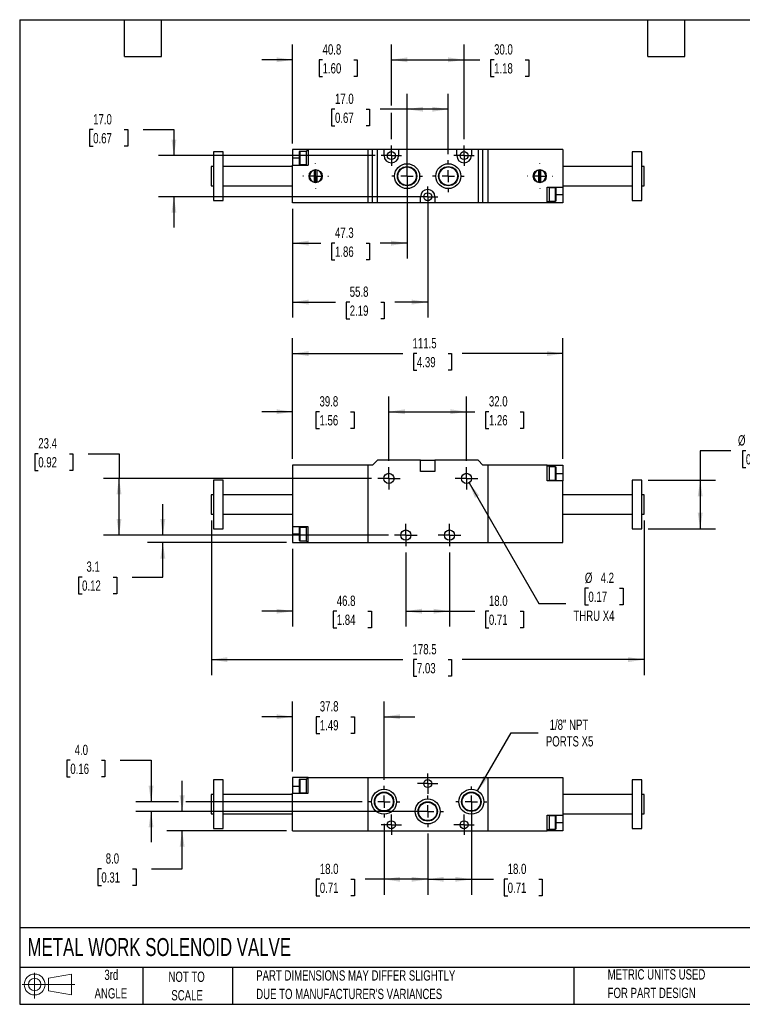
# Model space of a CAD drawing. Header units: millimetres. Extents: x 13 to 546, y 13 to 419.
# Tile 1 of 2: x 13 to 311, y 13 to 419. Entities that reach past the tile are written whole.
import ezdxf

# ---------------------------------------------------------------- set-up
doc = ezdxf.new("R2010")
doc.units = ezdxf.units.MM
doc.header["$LTSCALE"] = 2
doc.linetypes.add('CENTERX2', pattern=[20.32, 12.7, -2.54, 2.54, -2.54])
doc.layers.add('CENTER', color=40, linetype='CENTERX2')
doc.layers.add('SLD-DEFPOINTS', color=7, linetype='Continuous')
doc.layers.add('DIMENSIONS', color=140, linetype='Continuous', lineweight=25)
doc.layers.add('TEXT', color=140, linetype='Continuous', lineweight=25)
doc.styles.add('SLDTEXTSTYLE0', font='TXT', dxfattribs={"width": 0.7})
doc.dimstyles.new('SLDDIMSTYLE0', dxfattribs={"dimtxt": 4.316016, "dimasz": 6.604, "dimexe": 0, "dimexo": 0.0625, "dimgap": 1.079004, "dimtad": 0, "dimtih": 1, "dimtoh": 1, "dimrnd": 1e-09, "dimzin": 4, "dimdsep": 46, "dimtxsty": 'SLDTEXTSTYLE0', "dimsah": 1, "dimcen": 0.09, "dimadec": 0, "dimazin": 1, "dimtfac": 1, "dimtofl": 0, "dimtmove": 0, "dimatfit": 3, "dimfxl": 0, "dimfrac": 2, "dimtolj": 1, "dimtzin": 12, "dimarcsym": 0})
doc.dimstyles.new('SLDDIMSTYLE1', dxfattribs={"dimtxt": 4.316016, "dimasz": 6.604, "dimexe": 0, "dimexo": 0.0625, "dimgap": 1.079004, "dimtad": 0, "dimtih": 1, "dimtoh": 1, "dimrnd": 1e-09, "dimzin": 12, "dimdsep": 46, "dimtxsty": 'SLDTEXTSTYLE0', "dimsah": 1, "dimcen": 0.09, "dimadec": 0, "dimazin": 3, "dimtfac": 1, "dimtmove": 0, "dimatfit": 0, "dimfxl": 0, "dimfrac": 2, "dimtolj": 1, "dimtzin": 12, "dimarcsym": 0})
doc.dimstyles.new('SLDDIMSTYLE2', dxfattribs={"dimtxt": 4.316016, "dimasz": 6.604, "dimexe": 0, "dimexo": 0.0625, "dimgap": 1.079004, "dimtad": 0, "dimtih": 1, "dimtoh": 1, "dimrnd": 1e-09, "dimzin": 12, "dimdsep": 46, "dimtxsty": 'SLDTEXTSTYLE0', "dimsah": 1, "dimcen": 0.09, "dimadec": 0, "dimazin": 3, "dimtfac": 1, "dimtofl": 0, "dimtmove": 0, "dimatfit": 3, "dimfxl": 0, "dimfrac": 2, "dimtolj": 1, "dimtzin": 12, "dimarcsym": 0})
doc.dimstyles.new('SLDDIMSTYLE3', dxfattribs={"dimtxt": 4.316016, "dimasz": 6.604, "dimexe": 0, "dimexo": 0.0625, "dimgap": 1.079004, "dimtad": 0, "dimtih": 1, "dimtoh": 1, "dimrnd": 1e-09, "dimzin": 12, "dimdsep": 46, "dimtxsty": 'SLDTEXTSTYLE0', "dimsah": 1, "dimcen": 0, "dimadec": 0, "dimazin": 3, "dimtfac": 1, "dimtofl": 0, "dimtmove": 0, "dimatfit": 3, "dimfxl": 0, "dimfrac": 2, "dimtolj": 1, "dimtzin": 12, "dimarcsym": 0})
doc.dimstyles.new('SLDDIMSTYLE4', dxfattribs={"dimtxt": 4.316016, "dimasz": 6.604, "dimexe": 0, "dimexo": 0.0625, "dimgap": 1.079004, "dimtad": 0, "dimtih": 1, "dimtoh": 1, "dimrnd": 1e-09, "dimzin": 4, "dimdsep": 46, "dimtxsty": 'SLDTEXTSTYLE0', "dimsah": 1, "dimcen": 0.09, "dimadec": 0, "dimazin": 1, "dimtfac": 1, "dimtmove": 0, "dimatfit": 0, "dimfxl": 0, "dimfrac": 2, "dimtolj": 1, "dimtzin": 12, "dimarcsym": 0})
doc.dimstyles.new('SLDDIMSTYLE5', dxfattribs={"dimtxt": 4.316016, "dimasz": 6.604, "dimexe": 0, "dimexo": 0.0625, "dimgap": 1.079004, "dimtad": 0, "dimtih": 1, "dimtoh": 1, "dimrnd": 1e-09, "dimzin": 12, "dimdsep": 46, "dimtxsty": 'SLDTEXTSTYLE0', "dimsah": 1, "dimcen": 0, "dimadec": 0, "dimazin": 3, "dimtfac": 1, "dimtofl": 0, "dimtmove": 0, "dimatfit": 3, "dimfxl": 0, "dimfrac": 2, "dimtolj": 1, "dimtzin": 12, "dimarcsym": 0})

# ---------------------------------------------------------------- blocks, each defined once
blk = doc.blocks.new('Block11')
at = {"color": 7, "linetype": 'Continuous', "lineweight": 18}
for p, q in [((5.18, 10.62), (5.18, 0)), ((10.96, 8.33), (20.35, 10.06)), ((10.96, 3.19), (10.96, 8.33)), ((20.35, 10.06), (20.35, 1.46)), ((0, 5.76), (21.75, 5.76)), ((10.96, 3.19), (20.35, 1.46))]:
    blk.add_line(p, q, dxfattribs=at)
for radius in [4.3, 2.57]:
    blk.add_circle((5.18, 5.76), radius, dxfattribs=at)
blk = doc.blocks.new('Block12')
at = {"layer": 'SLD-DEFPOINTS'}
blk.add_blockref('Block11', (0, 0), dxfattribs=at)
blk = doc.blocks.new('_D')
at = {"layer": 'DIMENSIONS'}
for p, q in [((171.99, 199.2), (171.99, 168.6)), ((189.99, 199.2), (189.99, 168.6)), ((171.99, 174.95), (189.99, 174.95)), ((189.99, 174.95), (200.39, 174.95)), ((206.23, 174.95), (204.79, 174.95)), ((204.79, 174.95), (204.79, 168.09)), ((219.06, 174.95), (220.51, 174.95)), ((220.51, 174.95), (220.51, 168.09)), ((204.79, 168.09), (206.23, 168.09)), ((220.51, 168.09), (219.06, 168.09))]:
    blk.add_line(p, q, dxfattribs=at)
for points in [[(171.99, 174.95), (178.59, 173.94), (178.59, 175.97)], [(189.99, 174.95), (183.38, 175.97), (183.38, 173.94)]]:
    blk.add_solid(points, dxfattribs=at)
at = {"layer": 'DIMENSIONS', "char_height": 4.233, "attachment_point": 1, "style": 'SLDTEXTSTYLE0'}
for s, insert in [('18.0', (206.23, 181.38)), ('0.71', (206.23, 173.55))]:
    blk.add_mtext(s, dxfattribs=dict(at, insert=insert))
blk = doc.blocks.new('_D_1')
at = {"layer": 'DIMENSIONS'}
for p, q in [((125.24, 200.74), (125.24, 168.6)), ((171.99, 199.2), (171.99, 168.6)), ((125.24, 174.95), (112.54, 174.95)), ((143.48, 174.95), (142.03, 174.95)), ((142.03, 174.95), (142.03, 168.09)), ((156.3, 174.95), (157.75, 174.95)), ((157.75, 174.95), (157.75, 168.09)), ((171.99, 174.95), (184.69, 174.95)), ((142.03, 168.09), (143.48, 168.09)), ((157.75, 168.09), (156.3, 168.09))]:
    blk.add_line(p, q, dxfattribs=at)
for points in [[(125.24, 174.95), (118.63, 175.97), (118.63, 173.94)], [(171.99, 174.95), (178.59, 173.94), (178.59, 175.97)]]:
    blk.add_solid(points, dxfattribs=at)
at = {"layer": 'DIMENSIONS', "char_height": 4.233, "attachment_point": 1, "style": 'SLDTEXTSTYLE0'}
for s, insert in [('46.8', (143.48, 181.38)), ('1.84', (143.48, 173.55))]:
    blk.add_mtext(s, dxfattribs=dict(at, insert=insert))
blk = doc.blocks.new('_D_2')
at = {"layer": 'DIMENSIONS'}
for p, q in [((125.24, 237.82), (125.24, 263.63)), ((164.99, 236.96), (164.99, 263.63)), ((125.24, 257.28), (112.54, 257.28)), ((136.36, 257.28), (134.91, 257.28)), ((134.91, 257.28), (134.91, 250.42)), ((149.18, 257.28), (150.63, 257.28)), ((150.63, 257.28), (150.63, 250.42)), ((164.99, 257.28), (177.69, 257.28)), ((134.91, 250.42), (136.36, 250.42)), ((150.63, 250.42), (149.18, 250.42))]:
    blk.add_line(p, q, dxfattribs=at)
for points in [[(125.24, 257.28), (118.63, 258.29), (118.63, 256.26)], [(164.99, 257.28), (171.59, 256.26), (171.59, 258.29)]]:
    blk.add_solid(points, dxfattribs=at)
at = {"layer": 'DIMENSIONS', "char_height": 4.233, "attachment_point": 1, "style": 'SLDTEXTSTYLE0'}
for s, insert in [('39.8', (136.36, 263.7)), ('1.56', (136.36, 255.87))]:
    blk.add_mtext(s, dxfattribs=dict(at, insert=insert))
blk = doc.blocks.new('_D_3')
at = {"layer": 'DIMENSIONS'}
for p, q in [((164.99, 236.96), (164.99, 263.63)), ((196.99, 236.96), (196.99, 263.63)), ((164.99, 257.28), (196.99, 257.28)), ((196.99, 257.28), (200.39, 257.28)), ((206.23, 257.28), (204.79, 257.28)), ((204.79, 257.28), (204.79, 250.42)), ((219.06, 257.28), (220.51, 257.28)), ((220.51, 257.28), (220.51, 250.42)), ((204.79, 250.42), (206.23, 250.42)), ((220.51, 250.42), (219.06, 250.42))]:
    blk.add_line(p, q, dxfattribs=at)
for points in [[(164.99, 257.28), (171.59, 256.26), (171.59, 258.29)], [(196.99, 257.28), (190.38, 258.29), (190.38, 256.26)]]:
    blk.add_solid(points, dxfattribs=at)
at = {"layer": 'DIMENSIONS', "char_height": 4.233, "attachment_point": 1, "style": 'SLDTEXTSTYLE0'}
for s, insert in [('32.0', (206.23, 263.7)), ('1.26', (206.23, 255.87))]:
    blk.add_mtext(s, dxfattribs=dict(at, insert=insert))
blk = doc.blocks.new('_D_4')
at = {"layer": 'DIMENSIONS'}
for p, q in [((125.24, 237.82), (125.24, 287.63)), ((236.74, 237.82), (236.74, 287.63)), ((125.24, 281.28), (170.69, 281.28)), ((176.54, 281.28), (175.09, 281.28)), ((175.09, 281.28), (175.09, 274.42)), ((189.36, 281.28), (190.81, 281.28)), ((190.81, 281.28), (190.81, 274.42)), ((236.74, 281.28), (195.21, 281.28)), ((175.09, 274.42), (176.54, 274.42)), ((190.81, 274.42), (189.36, 274.42))]:
    blk.add_line(p, q, dxfattribs=at)
for points in [[(125.24, 281.28), (131.84, 280.26), (131.84, 282.29)], [(236.74, 281.28), (230.13, 282.29), (230.13, 280.26)]]:
    blk.add_solid(points, dxfattribs=at)
at = {"layer": 'DIMENSIONS', "char_height": 4.233, "attachment_point": 1, "style": 'SLDTEXTSTYLE0'}
for s, insert in [('111.5', (174.74, 287.7)), ('4.39', (176.54, 279.87))]:
    blk.add_mtext(s, dxfattribs=dict(at, insert=insert))
blk = doc.blocks.new('_D_5')
at = {"layer": 'DIMENSIONS'}
for p, q in [((91.74, 212.44), (91.74, 148.62)), ((270.24, 212.44), (270.24, 148.62)), ((91.74, 154.97), (170.69, 154.97)), ((176.54, 154.97), (175.09, 154.97)), ((175.09, 154.97), (175.09, 148.11)), ((189.36, 154.97), (190.81, 154.97)), ((190.81, 154.97), (190.81, 148.11)), ((270.24, 154.97), (195.21, 154.97)), ((175.09, 148.11), (176.54, 148.11)), ((190.81, 148.11), (189.36, 148.11))]:
    blk.add_line(p, q, dxfattribs=at)
for points in [[(91.74, 154.97), (98.34, 153.95), (98.34, 155.98)], [(270.24, 154.97), (263.63, 155.98), (263.63, 153.95)]]:
    blk.add_solid(points, dxfattribs=at)
at = {"layer": 'DIMENSIONS', "char_height": 4.233, "attachment_point": 1, "style": 'SLDTEXTSTYLE0'}
for s, insert in [('178.5', (174.74, 161.39)), ('7.03', (176.54, 153.56))]:
    blk.add_mtext(s, dxfattribs=dict(at, insert=insert))
blk = doc.blocks.new('_D_6')
at = {"layer": 'DIMENSIONS'}
for p, q in [((306.07, 241.16), (293.37, 241.16)), ((293.37, 241.16), (293.37, 228.98)), ((312.23, 241.16), (310.78, 241.16)), ((310.78, 241.16), (310.78, 234.3)), ((325.05, 241.16), (326.5, 241.16)), ((326.5, 241.16), (326.5, 234.3)), ((310.78, 234.3), (312.23, 234.3)), ((326.5, 234.3), (325.05, 234.3)), ((271.88, 228.98), (299.72, 228.98)), ((293.37, 228.98), (293.37, 208.98)), ((271.88, 208.98), (299.72, 208.98))]:
    blk.add_line(p, q, dxfattribs=at)
for points in [[(293.37, 228.98), (292.36, 222.37), (294.39, 222.37)], [(293.37, 208.98), (294.39, 215.58), (292.36, 215.58)]]:
    blk.add_solid(points, dxfattribs=at)
at = {"layer": 'DIMENSIONS', "char_height": 4.233, "attachment_point": 1, "style": 'SLDTEXTSTYLE0'}
for s, insert in [('%%c', (308.97, 247.58)), ('20.0', (315.49, 247.58)), ('0.79', (312.23, 239.76))]:
    blk.add_mtext(s, dxfattribs=dict(at, insert=insert))
blk = doc.blocks.new('_D_7')
at = {"layer": 'DIMENSIONS'}
for p, q in [((198.04, 227.96), (226.78, 178.17)), ((247.27, 184.43), (245.82, 184.43)), ((245.82, 184.43), (245.82, 177.58)), ((260.09, 184.43), (261.54, 184.43)), ((261.54, 184.43), (261.54, 177.58)), ((226.78, 178.17), (237.9, 178.17)), ((245.82, 177.58), (247.27, 177.58)), ((261.54, 177.58), (260.09, 177.58))]:
    blk.add_line(p, q, dxfattribs=at)
blk.add_solid([(198.04, 227.96), (200.46, 221.73), (202.22, 222.75)], dxfattribs=at)
at = {"layer": 'DIMENSIONS', "char_height": 4.233, "attachment_point": 1, "style": 'SLDTEXTSTYLE0'}
for s, insert in [('%%c', (245.81, 190.86)), ('4.2', (252.32, 190.86)), ('0.17', (247.27, 183.03)), ('THRU X4', (241.07, 175.21))]:
    blk.add_mtext(s, dxfattribs=dict(at, insert=insert))
blk = doc.blocks.new('_D_8')
at = {"layer": 'DIMENSIONS'}
for p, q in [((71.74, 206.38), (71.74, 219.08)), ((164.81, 206.38), (65.39, 206.38)), ((122.7, 203.28), (65.39, 203.28)), ((71.74, 189.04), (71.74, 203.28)), ((38.43, 189.04), (36.98, 189.04)), ((36.98, 189.04), (36.98, 182.18)), ((51.26, 189.04), (52.71, 189.04)), ((52.71, 189.04), (52.71, 182.18)), ((59.04, 189.04), (71.74, 189.04)), ((36.98, 182.18), (38.43, 182.18)), ((52.71, 182.18), (51.26, 182.18))]:
    blk.add_line(p, q, dxfattribs=at)
for points in [[(71.74, 206.38), (72.75, 212.98), (70.72, 212.98)], [(71.74, 203.28), (70.72, 196.67), (72.75, 196.67)]]:
    blk.add_solid(points, dxfattribs=at)
at = {"layer": 'DIMENSIONS', "char_height": 4.233, "attachment_point": 1, "style": 'SLDTEXTSTYLE0'}
for s, insert in [('3.1', (40.23, 195.47)), ('0.12', (38.43, 187.64))]:
    blk.add_mtext(s, dxfattribs=dict(at, insert=insert))
blk = doc.blocks.new('_D_9')
at = {"layer": 'DIMENSIONS'}
for p, q in [((20.36, 239.94), (18.91, 239.94)), ((18.91, 239.94), (18.91, 233.08)), ((33.19, 239.94), (34.64, 239.94)), ((34.64, 239.94), (34.64, 233.08)), ((40.97, 239.94), (53.67, 239.94)), ((53.67, 239.94), (53.67, 229.78)), ((18.91, 233.08), (20.36, 233.08)), ((34.64, 233.08), (33.19, 233.08)), ((157.81, 229.78), (47.32, 229.78)), ((53.67, 206.38), (53.67, 229.78)), ((164.81, 206.38), (47.32, 206.38))]:
    blk.add_line(p, q, dxfattribs=at)
for points in [[(53.67, 229.78), (52.65, 223.17), (54.68, 223.17)], [(53.67, 206.38), (54.68, 212.98), (52.65, 212.98)]]:
    blk.add_solid(points, dxfattribs=at)
at = {"layer": 'DIMENSIONS', "char_height": 4.233, "attachment_point": 1, "style": 'SLDTEXTSTYLE0'}
for s, insert in [('23.4', (20.36, 246.37)), ('0.92', (20.36, 238.54))]:
    blk.add_mtext(s, dxfattribs=dict(at, insert=insert))
blk = doc.blocks.new('SW_CENTERMARKSYMBOL_0')
at = {"layer": 'CENTER', "color": 0}
for p, q in [((0, 2.54), (0, 4.64)), ((-2.54, 0), (-4.64, 0)), ((0, 0), (-2.54, 0)), ((0, 0), (0, 2.54)), ((0, 0), (2.54, 0)), ((0, 0), (0, -2.54)), ((2.54, 0), (4.64, 0)), ((0, -2.54), (0, -4.64))]:
    blk.add_line(p, q, dxfattribs=at)
blk = doc.blocks.new('SW_CENTERMARKSYMBOL_1')
at = {"layer": 'CENTER', "color": 0}
for p, q in [((0, 2.54), (0, 4.64)), ((-2.54, 0), (-4.64, 0)), ((0, 0), (-2.54, 0)), ((0, 0), (0, 2.54)), ((0, 0), (2.54, 0)), ((0, 0), (0, -2.54)), ((2.54, 0), (4.64, 0)), ((0, -2.54), (0, -4.64))]:
    blk.add_line(p, q, dxfattribs=at)
blk = doc.blocks.new('SW_CENTERMARKSYMBOL_2')
at = {"layer": 'CENTER', "color": 0}
for p, q in [((0, 2.54), (0, 4.64)), ((-2.54, 0), (-4.64, 0)), ((0, 0), (-2.54, 0)), ((0, 0), (0, 2.54)), ((0, 0), (2.54, 0)), ((0, 0), (0, -2.54)), ((2.54, 0), (4.64, 0)), ((0, -2.54), (0, -4.64))]:
    blk.add_line(p, q, dxfattribs=at)
blk = doc.blocks.new('SW_CENTERMARKSYMBOL_3')
at = {"layer": 'CENTER', "color": 0}
for p, q in [((0, 2.54), (0, 4.64)), ((-2.54, 0), (-4.64, 0)), ((0, 0), (-2.54, 0)), ((0, 0), (0, 2.54)), ((0, 0), (2.54, 0)), ((0, 0), (0, -2.54)), ((2.54, 0), (4.64, 0)), ((0, -2.54), (0, -4.64))]:
    blk.add_line(p, q, dxfattribs=at)
blk = doc.blocks.new('_D_13')
at = {"layer": 'DIMENSIONS'}
for p, q in [((172.49, 351.97), (172.49, 320.52)), ((125.24, 340.97), (125.24, 320.52)), ((125.24, 326.87), (136.89, 326.87)), ((142.74, 326.87), (141.29, 326.87)), ((141.29, 326.87), (141.29, 320.01)), ((155.56, 326.87), (157.01, 326.87)), ((157.01, 326.87), (157.01, 320.01)), ((172.49, 326.87), (161.41, 326.87)), ((141.29, 320.01), (142.74, 320.01)), ((157.01, 320.01), (155.56, 320.01))]:
    blk.add_line(p, q, dxfattribs=at)
for points in [[(125.24, 326.87), (131.84, 325.85), (131.84, 327.89)], [(172.49, 326.87), (165.88, 327.89), (165.88, 325.85)]]:
    blk.add_solid(points, dxfattribs=at)
at = {"layer": 'DIMENSIONS', "char_height": 4.233, "attachment_point": 1, "style": 'SLDTEXTSTYLE0'}
for s, insert in [('47.3', (142.74, 333.29)), ('1.86', (142.74, 325.47))]:
    blk.add_mtext(s, dxfattribs=dict(at, insert=insert))
blk = doc.blocks.new('_D_14')
at = {"layer": 'DIMENSIONS'}
for p, q in [((180.99, 343.47), (180.99, 296.18)), ((125.24, 340.97), (125.24, 296.18)), ((125.24, 302.53), (142.97, 302.53)), ((148.82, 302.53), (147.37, 302.53)), ((147.37, 302.53), (147.37, 295.68)), ((161.64, 302.53), (163.09, 302.53)), ((163.09, 302.53), (163.09, 295.68)), ((180.99, 302.53), (167.49, 302.53)), ((147.37, 295.68), (148.82, 295.68)), ((163.09, 295.68), (161.64, 295.68))]:
    blk.add_line(p, q, dxfattribs=at)
for points in [[(125.24, 302.53), (131.84, 301.52), (131.84, 303.55)], [(180.99, 302.53), (174.38, 303.55), (174.38, 301.52)]]:
    blk.add_solid(points, dxfattribs=at)
at = {"layer": 'DIMENSIONS', "char_height": 4.233, "attachment_point": 1, "style": 'SLDTEXTSTYLE0'}
for s, insert in [('55.8', (148.82, 308.96)), ('2.19', (148.82, 301.13))]:
    blk.add_mtext(s, dxfattribs=dict(at, insert=insert))
blk = doc.blocks.new('_D_15')
at = {"layer": 'DIMENSIONS'}
for p, q in [((172.49, 357.05), (172.49, 388.49)), ((189.49, 363.6), (189.49, 388.49)), ((142.74, 382.14), (141.29, 382.14)), ((141.29, 382.14), (141.29, 375.28)), ((155.56, 382.14), (157.01, 382.14)), ((157.01, 382.14), (157.01, 375.28)), ((172.49, 382.14), (161.41, 382.14)), ((189.49, 382.14), (172.49, 382.14)), ((141.29, 375.28), (142.74, 375.28)), ((157.01, 375.28), (155.56, 375.28))]:
    blk.add_line(p, q, dxfattribs=at)
for points in [[(172.49, 382.14), (179.09, 381.13), (179.09, 383.16)], [(189.49, 382.14), (182.88, 383.16), (182.88, 381.13)]]:
    blk.add_solid(points, dxfattribs=at)
at = {"layer": 'DIMENSIONS', "char_height": 4.233, "attachment_point": 1, "style": 'SLDTEXTSTYLE0'}
for s, insert in [('17.0', (142.74, 388.56)), ('0.67', (142.74, 380.74))]:
    blk.add_mtext(s, dxfattribs=dict(at, insert=insert))
blk = doc.blocks.new('_D_16')
at = {"layer": 'DIMENSIONS'}
for p, q in [((165.99, 383.67), (165.99, 408.89)), ((195.99, 369.74), (195.99, 408.89)), ((165.99, 402.54), (195.99, 402.54)), ((195.99, 402.54), (202.52, 402.54)), ((208.37, 402.54), (206.92, 402.54)), ((206.92, 402.54), (206.92, 395.68)), ((221.19, 402.54), (222.64, 402.54)), ((222.64, 402.54), (222.64, 395.68)), ((206.92, 395.68), (208.37, 395.68)), ((222.64, 395.68), (221.19, 395.68)), ((165.99, 369.74), (165.99, 380.62))]:
    blk.add_line(p, q, dxfattribs=at)
for points in [[(165.99, 402.54), (172.59, 401.53), (172.59, 403.56)], [(195.99, 402.54), (189.38, 403.56), (189.38, 401.53)]]:
    blk.add_solid(points, dxfattribs=at)
at = {"layer": 'DIMENSIONS', "char_height": 4.233, "attachment_point": 1, "style": 'SLDTEXTSTYLE0'}
for s, insert in [('30.0', (208.37, 408.96)), ('1.18', (208.37, 401.14))]:
    blk.add_mtext(s, dxfattribs=dict(at, insert=insert))
blk = doc.blocks.new('_D_17')
at = {"layer": 'DIMENSIONS'}
for p, q in [((125.24, 368.05), (125.24, 408.89)), ((165.99, 383.67), (165.99, 408.89)), ((125.24, 402.54), (112.54, 402.54)), ((137.63, 402.54), (136.18, 402.54)), ((136.18, 402.54), (136.18, 395.68)), ((150.45, 402.54), (151.9, 402.54)), ((151.9, 402.54), (151.9, 395.68)), ((165.99, 402.54), (178.69, 402.54)), ((136.18, 395.68), (137.63, 395.68)), ((151.9, 395.68), (150.45, 395.68)), ((165.99, 369.74), (165.99, 380.62))]:
    blk.add_line(p, q, dxfattribs=at)
for points in [[(125.24, 402.54), (118.63, 403.56), (118.63, 401.53)], [(165.99, 402.54), (172.59, 401.53), (172.59, 403.56)]]:
    blk.add_solid(points, dxfattribs=at)
at = {"layer": 'DIMENSIONS', "char_height": 4.233, "attachment_point": 1, "style": 'SLDTEXTSTYLE0'}
for s, insert in [('40.8', (137.63, 408.96)), ('1.60', (137.63, 401.14))]:
    blk.add_mtext(s, dxfattribs=dict(at, insert=insert))
blk = doc.blocks.new('_D_18')
at = {"layer": 'DIMENSIONS'}
for p, q in [((43, 373.71), (41.55, 373.71)), ((41.55, 373.71), (41.55, 366.85)), ((55.82, 373.71), (57.27, 373.71)), ((57.27, 373.71), (57.27, 366.85)), ((63.6, 373.71), (76.3, 373.71)), ((76.3, 373.71), (76.3, 363.01)), ((41.55, 366.85), (43, 366.85)), ((57.27, 366.85), (55.82, 366.85)), ((159.26, 363.01), (69.95, 363.01)), ((178.45, 346.01), (69.95, 346.01)), ((76.3, 346.01), (76.3, 333.31))]:
    blk.add_line(p, q, dxfattribs=at)
for points in [[(76.3, 363.01), (77.32, 369.62), (75.29, 369.62)], [(76.3, 346.01), (75.29, 339.41), (77.32, 339.41)]]:
    blk.add_solid(points, dxfattribs=at)
at = {"layer": 'DIMENSIONS', "char_height": 4.233, "attachment_point": 1, "style": 'SLDTEXTSTYLE0'}
for s, insert in [('17.0', (43, 380.13)), ('0.67', (43, 372.3))]:
    blk.add_mtext(s, dxfattribs=dict(at, insert=insert))
blk = doc.blocks.new('SW_CENTERMARKSYMBOL_7')
at = {"layer": 'CENTER', "color": 0}
for p, q in [((0, 5.08), (0, 5.24)), ((-5.08, 0), (-5.24, 0)), ((0, 0), (-2.54, 0)), ((0, 0), (0, 2.54)), ((0, 0), (0, -2.54)), ((0, 0), (2.54, 0)), ((5.08, 0), (5.24, 0)), ((0, -5.08), (0, -5.24))]:
    blk.add_line(p, q, dxfattribs=at)
blk = doc.blocks.new('SW_CENTERMARKSYMBOL_8')
at = {"layer": 'CENTER', "color": 0}
for p, q in [((0, 5.08), (0, 5.24)), ((-5.08, 0), (-5.24, 0)), ((0, 0), (-2.54, 0)), ((0, 0), (0, 2.54)), ((0, 0), (0, -2.54)), ((0, 0), (2.54, 0)), ((5.08, 0), (5.24, 0)), ((0, -5.08), (0, -5.24))]:
    blk.add_line(p, q, dxfattribs=at)
blk = doc.blocks.new('SW_CENTERMARKSYMBOL_9')
at = {"layer": 'CENTER', "color": 0}
for p, q in [((0, 5.08), (0, 6.54)), ((-5.08, 0), (-6.54, 0)), ((0, 0), (-2.54, 0)), ((0, 0), (0, 2.54)), ((0, 0), (0, -2.54)), ((0, 0), (2.54, 0)), ((5.08, 0), (6.54, 0)), ((0, -5.08), (0, -6.54))]:
    blk.add_line(p, q, dxfattribs=at)
blk = doc.blocks.new('SW_CENTERMARKSYMBOL_10')
at = {"layer": 'CENTER', "color": 0}
for p, q in [((0, 5.08), (0, 6.33)), ((-5.08, 0), (-6.33, 0)), ((0, 0), (-2.54, 0)), ((0, 0), (0, 2.54)), ((0, 0), (0, -2.54)), ((0, 0), (2.54, 0)), ((5.08, 0), (6.33, 0)), ((0, -5.08), (0, -6.33))]:
    blk.add_line(p, q, dxfattribs=at)
blk = doc.blocks.new('SW_CENTERMARKSYMBOL_11')
at = {"layer": 'CENTER', "color": 0}
for p, q in [((0, 2.54), (0, 4.19)), ((-2.54, 0), (-4.19, 0)), ((0, 0), (-2.54, 0)), ((0, 0), (0, 2.54)), ((0, 0), (0, -2.54)), ((0, 0), (2.54, 0)), ((2.54, 0), (4.19, 0)), ((0, -2.54), (0, -4.19))]:
    blk.add_line(p, q, dxfattribs=at)
blk = doc.blocks.new('SW_CENTERMARKSYMBOL_12')
at = {"layer": 'CENTER', "color": 0}
for p, q in [((0, 2.54), (0, 4.19)), ((-2.54, 0), (-4.19, 0)), ((0, 0), (-2.54, 0)), ((0, 0), (0, 2.54)), ((0, 0), (0, -2.54)), ((0, 0), (2.54, 0)), ((2.54, 0), (4.19, 0)), ((0, -2.54), (0, -4.19))]:
    blk.add_line(p, q, dxfattribs=at)
blk = doc.blocks.new('SW_CENTERMARKSYMBOL_13')
at = {"layer": 'CENTER', "color": 0}
for p, q in [((0, 2.54), (0, 4.19)), ((-2.54, 0), (-4.19, 0)), ((0, 0), (-2.54, 0)), ((0, 0), (0, 2.54)), ((0, 0), (0, -2.54)), ((0, 0), (2.54, 0)), ((2.54, 0), (4.19, 0)), ((0, -2.54), (0, -4.19))]:
    blk.add_line(p, q, dxfattribs=at)
blk = doc.blocks.new('_D_19')
at = {"layer": 'DIMENSIONS'}
for p, q in [((162.99, 87.22), (162.99, 57.95)), ((180.99, 83.22), (180.99, 57.95)), ((136.48, 64.3), (135.03, 64.3)), ((135.03, 64.3), (135.03, 57.44)), ((149.31, 64.3), (150.76, 64.3)), ((150.76, 64.3), (150.76, 57.44)), ((162.99, 64.3), (155.16, 64.3)), ((180.99, 64.3), (162.99, 64.3)), ((135.03, 57.44), (136.48, 57.44)), ((150.76, 57.44), (149.31, 57.44))]:
    blk.add_line(p, q, dxfattribs=at)
for points in [[(162.99, 64.3), (169.59, 63.28), (169.59, 65.32)], [(180.99, 64.3), (174.38, 65.32), (174.38, 63.28)]]:
    blk.add_solid(points, dxfattribs=at)
at = {"layer": 'DIMENSIONS', "char_height": 4.233, "attachment_point": 1, "style": 'SLDTEXTSTYLE0'}
for s, insert in [('18.0', (136.48, 70.72)), ('0.71', (136.48, 62.9))]:
    blk.add_mtext(s, dxfattribs=dict(at, insert=insert))
blk = doc.blocks.new('_D_20')
at = {"layer": 'DIMENSIONS'}
for p, q in [((198.99, 93.76), (198.99, 57.95)), ((180.99, 83.22), (180.99, 57.95)), ((180.99, 64.3), (198.99, 64.3)), ((198.99, 64.3), (208.12, 64.3)), ((213.97, 64.3), (212.52, 64.3)), ((212.52, 64.3), (212.52, 57.44)), ((226.79, 64.3), (228.24, 64.3)), ((228.24, 64.3), (228.24, 57.44)), ((212.52, 57.44), (213.97, 57.44)), ((228.24, 57.44), (226.79, 57.44))]:
    blk.add_line(p, q, dxfattribs=at)
for points in [[(180.99, 64.3), (187.59, 63.28), (187.59, 65.32)], [(198.99, 64.3), (192.38, 65.32), (192.38, 63.28)]]:
    blk.add_solid(points, dxfattribs=at)
at = {"layer": 'DIMENSIONS', "char_height": 4.233, "attachment_point": 1, "style": 'SLDTEXTSTYLE0'}
for s, insert in [('18.0', (213.97, 70.72)), ('0.71', (213.97, 62.9))]:
    blk.add_mtext(s, dxfattribs=dict(at, insert=insert))
blk = doc.blocks.new('_D_21')
at = {"layer": 'DIMENSIONS'}
for p, q in [((125.24, 108.84), (125.24, 137.75)), ((162.99, 105.38), (162.99, 137.75)), ((125.24, 131.4), (112.54, 131.4)), ((136.48, 131.4), (135.03, 131.4)), ((135.03, 131.4), (135.03, 124.54)), ((149.31, 131.4), (150.76, 131.4)), ((150.76, 131.4), (150.76, 124.54)), ((162.99, 131.4), (175.69, 131.4)), ((135.03, 124.54), (136.48, 124.54)), ((150.76, 124.54), (149.31, 124.54))]:
    blk.add_line(p, q, dxfattribs=at)
for points in [[(125.24, 131.4), (118.63, 132.41), (118.63, 130.38)], [(162.99, 131.4), (169.59, 130.38), (169.59, 132.41)]]:
    blk.add_solid(points, dxfattribs=at)
at = {"layer": 'DIMENSIONS', "char_height": 4.233, "attachment_point": 1, "style": 'SLDTEXTSTYLE0'}
for s, insert in [('37.8', (136.48, 137.82)), ('1.49', (136.48, 129.99))]:
    blk.add_mtext(s, dxfattribs=dict(at, insert=insert))
blk = doc.blocks.new('_D_22')
at = {"layer": 'DIMENSIONS'}
for p, q in [((79.7, 92.3), (79.7, 105)), ((178.45, 92.3), (73.35, 92.3)), ((122.7, 84.3), (73.35, 84.3)), ((79.7, 68.59), (79.7, 84.3)), ((46.39, 68.59), (44.94, 68.59)), ((44.94, 68.59), (44.94, 61.73)), ((59.22, 68.59), (60.67, 68.59)), ((60.67, 68.59), (60.67, 61.73)), ((67, 68.59), (79.7, 68.59)), ((44.94, 61.73), (46.39, 61.73)), ((60.67, 61.73), (59.22, 61.73))]:
    blk.add_line(p, q, dxfattribs=at)
for points in [[(79.7, 92.3), (80.72, 98.9), (78.68, 98.9)], [(79.7, 84.3), (78.68, 77.7), (80.72, 77.7)]]:
    blk.add_solid(points, dxfattribs=at)
at = {"layer": 'DIMENSIONS', "char_height": 4.233, "attachment_point": 1, "style": 'SLDTEXTSTYLE0'}
for s, insert in [('8.0', (48.19, 75.01)), ('0.31', (46.39, 67.18))]:
    blk.add_mtext(s, dxfattribs=dict(at, insert=insert))
blk = doc.blocks.new('_D_23')
at = {"layer": 'DIMENSIONS'}
for p, q in [((33.58, 113.42), (32.13, 113.42)), ((32.13, 113.42), (32.13, 106.56)), ((46.4, 113.42), (47.85, 113.42)), ((47.85, 113.42), (47.85, 106.56)), ((54.18, 113.42), (66.88, 113.42)), ((66.88, 113.42), (66.88, 96.3)), ((32.13, 106.56), (33.58, 106.56)), ((47.85, 106.56), (46.4, 106.56)), ((78.18, 96.3), (60.53, 96.3)), ((153.91, 96.3), (81.22, 96.3)), ((171.91, 92.3), (60.53, 92.3)), ((66.88, 92.3), (66.88, 79.6))]:
    blk.add_line(p, q, dxfattribs=at)
for points in [[(66.88, 96.3), (67.9, 102.9), (65.87, 102.9)], [(66.88, 92.3), (65.87, 85.7), (67.9, 85.7)]]:
    blk.add_solid(points, dxfattribs=at)
at = {"layer": 'DIMENSIONS', "char_height": 4.233, "attachment_point": 1, "style": 'SLDTEXTSTYLE0'}
for s, insert in [('4.0', (35.37, 119.84)), ('0.16', (33.58, 112.01))]:
    blk.add_mtext(s, dxfattribs=dict(at, insert=insert))
blk = doc.blocks.new('_D_24')
at = {"layer": 'DIMENSIONS'}
for p, q in [((201.56, 100.76), (215.42, 124.77)), ((215.42, 124.77), (226.54, 124.77))]:
    blk.add_line(p, q, dxfattribs=at)
blk.add_solid([(201.56, 100.76), (205.75, 105.97), (203.99, 106.99)], dxfattribs=at)
at = {"layer": 'DIMENSIONS', "char_height": 4.233, "attachment_point": 1, "style": 'SLDTEXTSTYLE0'}
for s, insert in [('1/8" NPT', (231.28, 130.22)), ('PORTS X5', (229.71, 123.36))]:
    blk.add_mtext(s, dxfattribs=dict(at, insert=insert))
blk = doc.blocks.new('SW_CENTERMARKSYMBOL_14')
at = {"layer": 'CENTER', "color": 0}
for p, q in [((0, 5.08), (0, 6.54)), ((-5.08, 0), (-6.54, 0)), ((0, 0), (-2.54, 0)), ((0, 0), (0, 2.54)), ((0, 0), (0, -2.54)), ((0, 0), (2.54, 0)), ((5.08, 0), (6.54, 0)), ((0, -5.08), (0, -6.54))]:
    blk.add_line(p, q, dxfattribs=at)
blk = doc.blocks.new('SW_CENTERMARKSYMBOL_15')
at = {"layer": 'CENTER', "color": 0}
for p, q in [((0, 5.08), (0, 6.34)), ((-5.08, 0), (-6.34, 0)), ((0, 0), (-2.54, 0)), ((0, 0), (0, 2.54)), ((0, 0), (0, -2.54)), ((0, 0), (2.54, 0)), ((5.08, 0), (6.34, 0)), ((0, -5.08), (0, -6.34))]:
    blk.add_line(p, q, dxfattribs=at)
blk = doc.blocks.new('SW_CENTERMARKSYMBOL_16')
at = {"layer": 'CENTER', "color": 0}
for p, q in [((0, 5.08), (0, 6.54)), ((-5.08, 0), (-6.54, 0)), ((0, 0), (-2.54, 0)), ((0, 0), (0, 2.54)), ((0, 0), (0, -2.54)), ((0, 0), (2.54, 0)), ((5.08, 0), (6.54, 0)), ((0, -5.08), (0, -6.54))]:
    blk.add_line(p, q, dxfattribs=at)
blk = doc.blocks.new('SW_CENTERMARKSYMBOL_17')
at = {"layer": 'CENTER', "color": 0}
for p, q in [((0, 2.54), (0, 4.19)), ((-2.54, 0), (-4.19, 0)), ((0, 0), (-2.54, 0)), ((0, 0), (0, 2.54)), ((0, 0), (0, -2.54)), ((0, 0), (2.54, 0)), ((2.54, 0), (4.19, 0)), ((0, -2.54), (0, -4.19))]:
    blk.add_line(p, q, dxfattribs=at)
blk = doc.blocks.new('SW_CENTERMARKSYMBOL_18')
at = {"layer": 'CENTER', "color": 0}
for p, q in [((0, 2.54), (0, 4.19)), ((-2.54, 0), (-4.19, 0)), ((0, 0), (-2.54, 0)), ((0, 0), (0, 2.54)), ((0, 0), (0, -2.54)), ((0, 0), (2.54, 0)), ((2.54, 0), (4.19, 0)), ((0, -2.54), (0, -4.19))]:
    blk.add_line(p, q, dxfattribs=at)
blk = doc.blocks.new('SW_CENTERMARKSYMBOL_19')
at = {"layer": 'CENTER', "color": 0}
for p, q in [((0, 2.54), (0, 4.19)), ((-2.54, 0), (-4.19, 0)), ((0, 0), (-2.54, 0)), ((0, 0), (0, 2.54)), ((0, 0), (0, -2.54)), ((0, 0), (2.54, 0)), ((2.54, 0), (4.19, 0)), ((0, -2.54), (0, -4.19))]:
    blk.add_line(p, q, dxfattribs=at)

msp = doc.modelspace()

# ---------------------------------------------------------------- linework, layer by layer
for p, q in [((96.638, 364.515), (92.638, 364.515)), ((92.638, 364.515), (92.638, 344.515)), ((96.638, 344.515), (96.638, 364.515)), ((131.738, 365.515), (125.238, 365.515)), ((125.238, 365.515), (125.238, 362.015)), ((125.238, 362.015), (125.238, 359.015)), ((125.238, 362.015), (127.938, 362.015)), ((130.938, 364.765), (128.238, 364.765)), ((128.238, 364.765), (128.238, 359.265)), ((131.738, 365.015), (130.938, 365.015)), ((130.938, 362.015), (130.938, 365.015)), ((130.938, 359.015), (130.938, 362.015)), ((131.738, 365.515), (131.738, 359.015)), ((156.238, 365.515), (131.738, 365.515)), ((156.238, 365.515), (156.238, 343.515)), ((158.238, 365.515), (156.238, 365.515)), ((158.238, 343.515), (158.238, 365.515)), ((160.238, 365.515), (158.238, 365.515)), ((160.238, 343.515), (160.238, 365.515)), ((162.988, 365.515), (160.238, 365.515)), ((162.988, 363.015), (162.988, 365.515)), ((168.988, 365.515), (162.988, 365.515)), ((168.988, 365.515), (168.988, 363.015)), ((192.988, 365.515), (168.988, 365.515)), ((192.988, 363.015), (192.988, 365.515)), ((198.988, 365.515), (192.988, 365.515)), ((198.988, 365.515), (198.988, 363.015)), ((201.738, 365.515), (198.988, 365.515)), ((201.738, 365.515), (201.738, 343.515)), ((203.738, 365.515), (201.738, 365.515)), ((203.738, 343.515), (203.738, 365.515)), ((205.738, 365.515), (203.738, 365.515)), ((205.738, 365.515), (205.738, 343.515)), ((236.738, 365.515), (205.738, 365.515)), ((236.738, 365.515), (236.738, 350.015)), ((269.338, 364.515), (265.338, 364.515)), ((265.338, 364.515), (265.338, 344.515)), ((269.338, 344.515), (269.338, 364.515)), ((92.638, 358.515), (91.738, 358.515)), ((91.738, 358.515), (91.738, 350.515)), ((125.238, 358.515), (96.638, 358.515)), ((125.238, 359.015), (131.738, 359.015)), ((125.238, 343.515), (125.238, 359.015)), ((128.238, 359.265), (130.938, 359.265)), ((265.338, 358.515), (236.738, 358.515)), ((270.238, 358.515), (269.338, 358.515)), ((270.238, 350.515), (270.238, 358.515)), ((134.268, 352.065), (134.268, 356.964)), ((135.268, 356.964), (135.268, 352.065)), ((226.708, 356.964), (226.708, 352.065)), ((227.708, 352.065), (227.708, 356.964)), ((91.738, 350.515), (92.638, 350.515)), ((96.638, 350.515), (125.238, 350.515)), ((230.238, 350.015), (236.738, 350.015)), ((230.238, 343.515), (230.238, 350.015)), ((231.038, 350.015), (231.038, 344.015)), ((233.738, 349.765), (231.038, 349.765)), ((233.738, 344.265), (233.738, 349.765)), ((236.738, 350.515), (265.338, 350.515)), ((236.738, 350.015), (236.738, 347.015)), ((269.338, 350.515), (270.238, 350.515)), ((177.988, 343.515), (177.988, 346.015)), ((183.988, 346.015), (183.988, 343.515)), ((234.038, 347.015), (236.738, 347.015)), ((236.738, 347.015), (236.738, 343.515)), ((92.638, 344.515), (96.638, 344.515)), ((156.238, 343.515), (125.238, 343.515)), ((158.238, 343.515), (156.238, 343.515)), ((160.238, 343.515), (158.238, 343.515)), ((177.988, 343.515), (160.238, 343.515)), ((183.988, 343.515), (177.988, 343.515)), ((201.738, 343.515), (183.988, 343.515)), ((203.738, 343.515), (201.738, 343.515)), ((205.738, 343.515), (203.738, 343.515)), ((230.238, 343.515), (205.738, 343.515)), ((230.238, 344.015), (231.038, 344.015)), ((236.738, 343.515), (230.238, 343.515)), ((231.038, 344.265), (233.738, 344.265)), ((265.338, 344.515), (269.338, 344.515)), ((160.238, 237.275), (158.238, 235.275)), ((177.988, 237.275), (160.238, 237.275)), ((177.988, 232.675), (177.988, 237.275)), ((177.988, 237.275), (183.988, 237.275)), ((183.988, 237.275), (183.988, 232.675)), ((201.738, 237.275), (183.988, 237.275)), ((203.738, 235.275), (201.738, 237.275)), ((125.238, 235.275), (125.238, 209.775)), ((156.238, 235.275), (125.238, 235.275)), ((156.238, 235.275), (156.238, 203.275)), ((158.238, 235.275), (156.238, 235.275)), ((183.988, 232.675), (177.988, 232.675)), ((205.738, 235.275), (203.738, 235.275)), ((205.738, 235.275), (205.738, 203.275)), ((230.238, 235.275), (205.738, 235.275)), ((230.238, 228.775), (230.238, 235.275)), ((230.238, 235.275), (236.738, 235.275)), ((231.038, 234.775), (230.238, 234.775)), ((231.038, 234.775), (231.038, 228.775)), ((233.738, 234.525), (231.038, 234.525)), ((233.738, 229.025), (233.738, 234.525)), ((234.038, 231.775), (236.738, 231.775)), ((236.738, 235.275), (236.738, 231.775)), ((236.738, 231.775), (236.738, 228.775)), ((96.638, 228.975), (92.638, 228.975)), ((92.638, 228.975), (92.638, 218.975)), ((96.638, 218.975), (96.638, 228.975)), ((236.738, 228.775), (230.238, 228.775)), ((231.038, 229.025), (233.738, 229.025)), ((236.738, 203.275), (236.738, 228.775)), ((269.338, 228.975), (265.338, 228.975)), ((265.338, 228.975), (265.338, 208.975)), ((269.338, 208.975), (269.338, 228.975)), ((92.638, 222.975), (91.738, 222.975)), ((91.738, 222.975), (91.738, 218.975)), ((125.238, 222.975), (96.638, 222.975)), ((265.338, 222.975), (236.738, 222.975)), ((270.238, 222.975), (269.338, 222.975)), ((270.238, 214.975), (270.238, 222.975)), ((91.738, 218.975), (91.738, 214.975)), ((92.638, 218.975), (92.638, 208.975)), ((96.638, 208.975), (96.638, 218.975)), ((91.738, 214.975), (92.638, 214.975)), ((96.638, 214.975), (125.238, 214.975)), ((236.738, 214.975), (265.338, 214.975)), ((269.338, 214.975), (270.238, 214.975)), ((92.638, 208.975), (96.638, 208.975)), ((131.738, 209.775), (125.238, 209.775)), ((125.238, 209.775), (125.238, 206.775)), ((130.938, 209.525), (128.238, 209.525)), ((128.238, 209.525), (128.238, 204.025)), ((130.938, 203.775), (130.938, 209.775)), ((131.738, 203.275), (131.738, 209.775)), ((265.338, 208.975), (269.338, 208.975)), ((125.238, 206.775), (125.238, 203.275)), ((127.938, 206.775), (125.238, 206.775)), ((125.238, 203.275), (131.738, 203.275)), ((128.238, 204.025), (130.938, 204.025)), ((130.938, 203.775), (131.738, 203.775)), ((131.738, 203.275), (156.238, 203.275)), ((156.238, 203.275), (205.738, 203.275)), ((205.738, 203.275), (236.738, 203.275)), ((125.238, 106.299), (125.238, 102.799)), ((131.738, 106.299), (125.238, 106.299)), ((131.738, 105.799), (130.938, 105.799)), ((130.938, 99.799), (130.938, 105.799)), ((131.738, 99.799), (131.738, 106.299)), ((131.738, 106.299), (156.238, 106.299)), ((156.238, 106.299), (156.238, 84.299)), ((156.238, 106.299), (205.738, 106.299)), ((205.738, 106.299), (205.738, 84.299)), ((205.738, 106.299), (236.738, 106.299)), ((236.738, 106.299), (236.738, 90.799)), ((96.638, 105.299), (92.638, 105.299)), ((92.638, 105.299), (92.638, 85.299)), ((96.638, 85.299), (96.638, 105.299)), ((125.238, 102.799), (125.238, 99.799)), ((125.238, 102.799), (127.938, 102.799)), ((130.938, 105.549), (128.238, 105.549)), ((128.238, 105.549), (128.238, 100.049)), ((269.338, 105.299), (265.338, 105.299)), ((265.338, 105.299), (265.338, 85.299)), ((269.338, 85.299), (269.338, 105.299)), ((92.638, 99.299), (91.738, 99.299)), ((91.738, 99.299), (91.738, 91.299)), ((125.238, 99.299), (96.638, 99.299)), ((125.238, 99.799), (131.738, 99.799)), ((125.238, 84.299), (125.238, 99.799)), ((128.238, 100.049), (130.938, 100.049)), ((265.338, 99.299), (236.738, 99.299)), ((270.238, 99.299), (269.338, 99.299)), ((270.238, 91.299), (270.238, 99.299)), ((91.738, 91.299), (92.638, 91.299)), ((96.638, 91.299), (125.238, 91.299)), ((230.238, 90.799), (236.738, 90.799)), ((230.238, 84.299), (230.238, 90.799)), ((231.038, 90.799), (231.038, 87.799)), ((233.738, 90.549), (231.038, 90.549)), ((233.738, 85.049), (233.738, 90.549)), ((236.738, 91.299), (265.338, 91.299)), ((236.738, 90.799), (236.738, 87.799)), ((269.338, 91.299), (270.238, 91.299)), ((231.038, 87.799), (231.038, 84.799)), ((234.038, 87.799), (236.738, 87.799)), ((236.738, 87.799), (236.738, 84.299)), ((92.638, 85.299), (96.638, 85.299)), ((125.238, 84.299), (156.238, 84.299)), ((156.238, 84.299), (205.738, 84.299)), ((205.738, 84.299), (230.238, 84.299)), ((230.238, 84.799), (231.038, 84.799)), ((236.738, 84.299), (230.238, 84.299)), ((231.038, 85.049), (233.738, 85.049)), ((265.338, 85.299), (269.338, 85.299))]:
    msp.add_line(p, q)
for centre, radius in [((165.988, 363.015), 1.65), ((195.988, 363.015), 1.65), ((172.488, 354.515), 5.15), ((172.488, 354.515), 4.002), ((172.488, 354.515), 3.792), ((189.488, 354.515), 5.15), ((189.488, 354.515), 4.002), ((189.488, 354.515), 3.792), ((134.768, 354.515), 2.7), ((227.208, 354.515), 2.7), ((180.988, 346.015), 1.65), ((164.988, 229.775), 2.1), ((196.988, 229.775), 2.1), ((171.988, 206.375), 2.1), ((189.988, 206.375), 2.1), ((180.988, 103.799), 1.65), ((162.988, 96.299), 5.15), ((162.988, 96.299), 4.002), ((162.988, 96.299), 3.798), ((198.988, 96.299), 5.15), ((198.988, 96.299), 4.002), ((198.988, 96.299), 3.798), ((180.988, 92.299), 5.15), ((180.988, 92.299), 4.002), ((180.988, 92.299), 3.798), ((165.988, 86.799), 1.65), ((195.988, 86.799), 1.65)]:
    msp.add_circle(centre, radius)
for centre, radius, start, end in [((128.238, 364.465), 0.3, 90, 180), ((165.988, 363.015), 3, 180, 0), ((195.988, 363.015), 3, 180, 0), ((128.238, 359.565), 0.3, 180, 270), ((134.768, 354.515), 2.5, 101.53696, 258.46304), ((134.768, 354.515), 2.5, 281.53696, 78.46304), ((227.208, 354.515), 2.5, 101.53696, 258.46304), ((227.208, 354.515), 2.5, 281.53696, 78.46304), ((233.738, 349.465), 0.3, 0, 90), ((180.988, 346.015), 3, 0, 180), ((233.738, 344.565), 0.3, 270, 0), ((233.738, 234.225), 0.3, 0, 90), ((233.738, 229.325), 0.3, 270, 0), ((128.238, 209.225), 0.3, 90, 180), ((128.238, 204.325), 0.3, 180, 270), ((128.238, 105.249), 0.3, 90, 180), ((128.238, 100.349), 0.3, 180, 270), ((233.738, 90.249), 0.3, 0, 90), ((233.738, 85.349), 0.3, 270, 0)]:
    msp.add_arc(centre, radius, start, end)
for points in [[(127.938, 364.465), (127.938, 364.465), (127.938, 363.367), (127.938, 360.662), (127.938, 359.565), (127.938, 359.565)], [(234.038, 344.565), (234.038, 344.565), (234.038, 345.662), (234.038, 348.367), (234.038, 349.465), (234.038, 349.465)], [(234.038, 229.325), (234.038, 229.325), (234.038, 229.583), (234.038, 230.502), (234.038, 231.125), (234.038, 231.775)], [(127.938, 209.225), (127.938, 209.225), (127.938, 208.967), (127.938, 208.048), (127.938, 207.425), (127.938, 206.775)], [(127.938, 105.249), (127.938, 105.249), (127.938, 104.152), (127.938, 101.447), (127.938, 100.349), (127.938, 100.349)], [(234.038, 85.349), (234.038, 85.349), (234.038, 86.447), (234.038, 89.152), (234.038, 90.249), (234.038, 90.249)]]:
    msp.add_open_spline(points, degree=3, knots=[0, 0, 0, 0, 0.5, 0.5, 1, 1, 1, 1])
for points in [[(234.038, 231.775), (234.038, 233.127), (234.038, 234.225), (234.038, 234.225)], [(127.938, 206.775), (127.938, 205.423), (127.938, 204.325), (127.938, 204.325)]]:
    msp.add_open_spline(points, degree=3)
at = {"layer": 'TEXT'}
for p, q in [((12.7, 419.1), (546.1, 419.1)), ((12.7, 419.1), (12.7, 12.7)), ((55.88, 403.86), (55.88, 419.1)), ((71.12, 403.86), (71.12, 419.1)), ((271.78, 403.86), (271.78, 419.1)), ((287.02, 403.86), (287.02, 419.1)), ((55.88, 403.86), (71.12, 403.86)), ((271.78, 403.86), (287.02, 403.86)), ((546.1, 44.252), (12.7, 44.252)), ((546.1, 27.94), (12.7, 27.94)), ((63.5, 27.94), (63.5, 12.7)), ((100.423, 27.94), (100.423, 12.7)), ((241.293, 27.94), (241.293, 12.7)), ((12.7, 12.7), (546.1, 12.7))]:
    msp.add_line(p, q, dxfattribs=at)

# ---------------------------------------------------------------- block references
at = {"layer": 'CENTER'}
for name, p in [('SW_CENTERMARKSYMBOL_12', (165.988, 363.015)), ('SW_CENTERMARKSYMBOL_11', (195.988, 363.015)), ('SW_CENTERMARKSYMBOL_7', (134.768, 354.515)), ('SW_CENTERMARKSYMBOL_10', (172.488, 354.515)), ('SW_CENTERMARKSYMBOL_9', (189.488, 354.515)), ('SW_CENTERMARKSYMBOL_8', (227.208, 354.515)), ('SW_CENTERMARKSYMBOL_13', (180.988, 346.015)), ('SW_CENTERMARKSYMBOL_1', (164.988, 229.775)), ('SW_CENTERMARKSYMBOL_0', (196.988, 229.775)), ('SW_CENTERMARKSYMBOL_3', (171.988, 206.375)), ('SW_CENTERMARKSYMBOL_2', (189.988, 206.375)), ('SW_CENTERMARKSYMBOL_19', (180.988, 103.799)), ('SW_CENTERMARKSYMBOL_16', (162.988, 96.299)), ('SW_CENTERMARKSYMBOL_15', (198.988, 96.299)), ('SW_CENTERMARKSYMBOL_14', (180.988, 92.299)), ('SW_CENTERMARKSYMBOL_18', (165.988, 86.799)), ('SW_CENTERMARKSYMBOL_17', (195.988, 86.799))]:
    msp.add_blockref(name, p, dxfattribs=at)
at = {"layer": 'SLD-DEFPOINTS'}
msp.add_blockref('Block12', (13.676, 15.108), dxfattribs=at)

# ---------------------------------------------------------------- texts
at = {"layer": 'TEXT', "style": 'SLDTEXTSTYLE0'}
for s, insert, char_height, attachment_point in [('METAL WORK SOLENOID VALVE', (15.931, 40.037), 7.40833, 1), ('3rd', (50.493, 26.987), 4.2333, 2), ('NOT TO', (81.537, 26.197), 4.2333, 2), ('PART DIMENSIONS MAY DIFFER SLIGHTLY', (110.239, 26.735), 4.23333, 1), ('METRIC UNITS USED', (255.209, 27.165), 4.23333, 1), ('ANGLE', (50.298, 19.342), 4.2333, 2), ('SCALE', (81.729, 18.553), 4.2333, 2), ("DUE TO MANUFACTURER'S VARIANCES", (110.239, 19.09), 4.23333, 1), ('FOR PART DESIGN', (255.209, 19.521), 4.23333, 1)]:
    msp.add_mtext(s, dxfattribs=dict(at, insert=insert, char_height=char_height, attachment_point=attachment_point))

# ---------------------------------------------------------------- dimensions: what is measured, and where the dimension line sits
at = {"layer": 'DIMENSIONS'}
for base, p1, p2, dimstyle, picture, middle in [((125.238, 402.541), (165.988, 367.205), (125.238, 365.515), 'SLDDIMSTYLE1', '_D_17', (144.04, 402.541)), ((195.988, 402.541), (165.988, 367.205), (195.988, 367.205), 'SLDDIMSTYLE0', '_D_16', (214.778, 402.541)), ((189.488, 382.141), (172.488, 354.515), (189.488, 361.056), 'SLDDIMSTYLE0', '_D_15', (149.151, 382.141)), ((172.488, 326.87), (125.238, 343.515), (172.488, 354.515), 'SLDDIMSTYLE2', '_D_13', (149.151, 326.87)), ((236.738, 281.275), (125.238, 235.275), (236.738, 235.275), 'SLDDIMSTYLE2', '_D_4', (182.951, 281.275)), ((164.988, 257.275), (125.238, 235.275), (164.988, 234.415), 'SLDDIMSTYLE1', '_D_2', (142.769, 257.275)), ((196.988, 257.275), (164.988, 234.415), (196.988, 234.415), 'SLDDIMSTYLE0', '_D_3', (212.648, 257.275)), ((270.238, 154.966), (91.738, 214.975), (270.238, 214.975), 'SLDDIMSTYLE2', '_D_5', (182.951, 154.966)), ((125.238, 174.954), (171.988, 201.735), (125.238, 203.275), 'SLDDIMSTYLE1', '_D_1', (149.89, 174.954)), ((189.988, 174.954), (171.988, 201.735), (189.988, 201.735), 'SLDDIMSTYLE0', '_D', (212.648, 174.954)), ((125.238, 131.396), (162.988, 102.841), (125.238, 106.299), 'SLDDIMSTYLE1', '_D_21', (142.895, 131.396)), ((198.988, 64.299), (180.988, 85.758), (198.988, 96.299), 'SLDDIMSTYLE0', '_D_20', (220.381, 64.299)), ((180.988, 64.299), (162.988, 89.758), (180.988, 85.758), 'SLDDIMSTYLE0', '_D_19', (142.895, 64.299))]:
    dim = msp.add_linear_dim(base=base, p1=p1, p2=p2, dimstyle=dimstyle, dxfattribs=at)
    dim.commit()
    dim.dimension.update_dxf_attribs({"geometry": picture, "text_midpoint": middle, "dimtype": 160})
for base, p1, p2, angle, dimstyle, picture, middle in [((76.301, 346.015), (161.798, 363.015), (180.988, 346.015), 90, 'SLDDIMSTYLE4', '_D_18', (76.301, 373.707)), ((125.238, 302.535), (180.988, 346.015), (125.238, 343.515), 0, 'SLDDIMSTYLE2', '_D_14', (155.228, 302.535)), ((53.669, 229.775), (167.348, 206.375), (160.348, 229.775), 90, 'SLDDIMSTYLE2', '_D_9', (53.669, 239.944)), ((71.738, 206.375), (125.238, 203.275), (167.348, 206.375), 90, 'SLDDIMSTYLE1', '_D_8', (71.738, 189.043)), ((66.882, 96.299), (174.447, 92.299), (156.447, 96.299), 90, 'SLDDIMSTYLE4', '_D_23', (66.882, 113.416)), ((79.699, 92.299), (125.238, 84.299), (180.988, 92.299), 90, 'SLDDIMSTYLE4', '_D_22', (79.699, 68.587))]:
    dim = msp.add_linear_dim(base=base, p1=p1, p2=p2, angle=angle, dimstyle=dimstyle, dxfattribs=at)
    dim.commit()
    dim.dimension.update_dxf_attribs({"geometry": picture, "text_midpoint": middle, "dimtype": 160})
dim = msp.add_linear_dim(base=(293.373, 208.975), p1=(269.338, 228.975), p2=(269.338, 208.975), angle=90, text='%%c<>', dimstyle='SLDDIMSTYLE0', dxfattribs=at)
dim.commit()
dim.dimension.update_dxf_attribs({"geometry": '_D_6', "text_midpoint": (293.373, 241.16), "dimtype": 160})
dim = msp.add_diameter_dim_2p(p1=(195.938, 231.594), p2=(198.038, 227.956), text='<>\\PTHRU X4', dimstyle='SLDDIMSTYLE3', dxfattribs=at)
dim.commit()
dim.dimension.update_dxf_attribs({"geometry": '_D_7', "text_midpoint": (253.682, 180.397), "dimtype": 163})
dim = msp.add_diameter_dim_2p(p1=(196.413, 91.839), p2=(201.563, 100.76), text='1/8" NPT\\PPORTS X5', dimstyle='SLDDIMSTYLE5', override={"dimpost": '<>'}, dxfattribs=at)
dim.commit()
dim.dimension.update_dxf_attribs({"geometry": '_D_24', "text_midpoint": (243.987, 124.766), "dimtype": 163})

doc.saveas('drawing.dxf')
